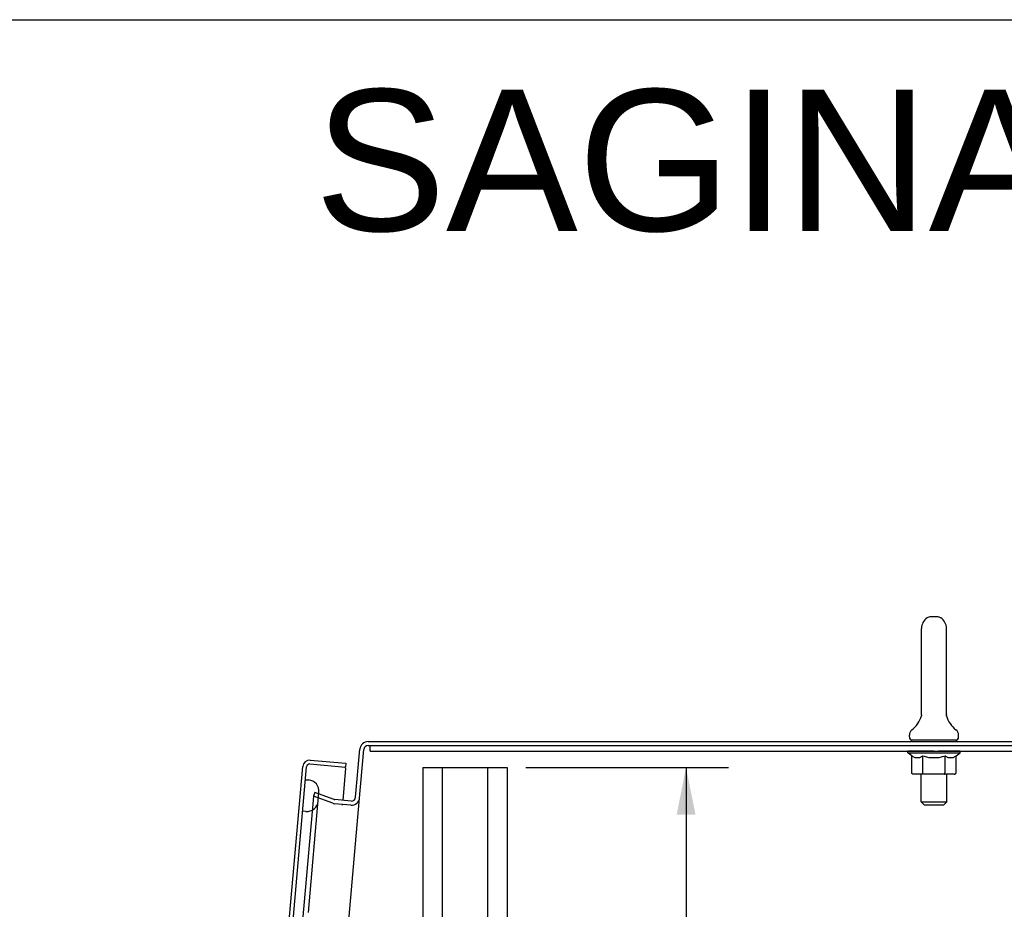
# Model space of a CAD drawing. Header units: inches. Extents: x 0 to 155, y 0 to 100.
# Tile 101 of 102: x 79 to 98, y 83 to 100. Entities that reach past the tile are written whole.
import ezdxf

# ---------------------------------------------------------------- set-up
doc = ezdxf.new("R2010")
doc.units = ezdxf.units.IN
doc.header["$LTSCALE"] = 8.5
doc.header["$MEASUREMENT"] = 0
doc.layers.get('0').update_dxf_attribs({"linetype": 'CONTINUOUS'})
doc.layers.add('DIMENSIONS', color=7, linetype='CONTINUOUS')
doc.layers.add('FRONT_UPPER_DOOR_ASSEMBLY', color=7, linetype='CONTINUOUS')
doc.styles.get("Standard").update_dxf_attribs({"font": 'arial.ttf'})
doc.dimstyles.new('DIMSTYLE_1', dxfattribs={"dimtxt": 0.681818, "dimasz": 0.909091, "dimexe": 0.09, "dimexo": 0.07, "dimgap": 0.0375, "dimtad": 0, "dimtih": 1, "dimtoh": 1, "dimzin": 4, "dimdsep": 46, "dimtxsty": 'Standard', "dimblk": '_FILLED', "dimblk1": '_FILLED', "dimblk2": '_FILLED', "dimcen": 0.09, "dimazin": 1, "dimtfac": 1, "dimtdec": 3, "dimtofl": 0, "dimtmove": 0, "dimatfit": 3, "dimldrblk": '_FILLED', "dimfxl": 0, "dimtolj": 1, "dimtzin": 4, "dimarcsym": 0})

# ---------------------------------------------------------------- blocks, each defined once
blk = doc.blocks.new('_FILLED')
at = {"color": 0, "linetype": 'ByBlock'}
blk.add_solid([(0, 0), (-1, 0.2), (-1, -0.2)], dxfattribs=at)
blk = doc.blocks.new('*D12')
at = {"layer": 'DIMENSIONS', "color": 2, "linetype": 'Continuous'}
for p, q in [((88.325, 85.567), (92.233, 85.567)), ((91.414, 85.567), (91.414, 72.078)), ((91.414, 52.567), (91.414, 67.647)), ((88.325, 52.567), (92.233, 52.567))]:
    blk.add_line(p, q, dxfattribs=at)
at = {"layer": 'DIMENSIONS', "color": 2, "linetype": 'Continuous', "xscale": 0.9090909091, "yscale": 0.9090909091, "zscale": 0.9090909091}
for p, rotation in [((91.414, 85.567), 90), ((91.414, 52.567), 270)]:
    blk.add_blockref('_FILLED', p, dxfattribs=dict(at, rotation=rotation))
at = {"layer": 'DIMENSIONS', "color": 2, "linetype": 'Continuous', "insert": (91.414, 71.738), "char_height": 0.6818, "width": 5.17574, "attachment_point": 2, "line_spacing_factor": 0.9}
blk.add_mtext('33.00\\PB-42\\PMOUNTING\\PCHANNEL', dxfattribs=at)

msp = doc.modelspace()

# ---------------------------------------------------------------- linework, layer by layer
at = {"color": 7, "linetype": 'Continuous'}
for p, q in [((0, 100), (154.545, 100)), ((96.26, 88.475), (96.133, 88.475)), ((95.955, 86.589), (95.955, 88.252)), ((96.438, 86.589), (96.438, 88.252)), ((95.95, 86.545), (95.949, 86.544)), ((95.954, 86.561), (95.953, 86.561)), ((95.953, 86.561), (95.953, 86.56)), ((95.953, 86.56), (95.953, 86.559)), ((95.953, 86.559), (95.953, 86.558)), ((95.953, 86.558), (95.953, 86.558)), ((95.955, 86.568), (95.954, 86.567)), ((95.954, 86.568), (95.954, 86.567)), ((95.954, 86.567), (95.954, 86.566)), ((95.954, 86.567), (95.954, 86.566)), ((95.954, 86.566), (95.954, 86.565)), ((95.954, 86.565), (95.954, 86.565)), ((95.954, 86.565), (95.954, 86.564)), ((95.954, 86.564), (95.954, 86.563)), ((95.954, 86.564), (95.954, 86.563)), ((95.954, 86.563), (95.954, 86.562)), ((95.954, 86.563), (95.954, 86.562)), ((95.954, 86.562), (95.954, 86.561)), ((95.955, 86.584), (95.955, 86.589)), ((95.955, 86.584), (95.955, 86.583)), ((95.955, 86.584), (95.955, 86.583)), ((95.955, 86.583), (95.955, 86.583)), ((95.955, 86.583), (95.955, 86.581)), ((95.955, 86.582), (95.955, 86.581)), ((95.955, 86.581), (95.955, 86.58)), ((95.955, 86.58), (95.955, 86.579)), ((95.955, 86.58), (95.955, 86.579)), ((95.955, 86.579), (95.955, 86.578)), ((95.955, 86.578), (95.955, 86.577)), ((95.955, 86.577), (95.955, 86.577)), ((95.955, 86.577), (95.955, 86.576)), ((95.955, 86.576), (95.955, 86.575)), ((95.955, 86.575), (95.955, 86.574)), ((95.955, 86.575), (95.955, 86.574)), ((95.955, 86.574), (95.955, 86.573)), ((95.955, 86.573), (95.955, 86.573)), ((95.955, 86.573), (95.955, 86.572)), ((95.955, 86.572), (95.955, 86.571)), ((95.955, 86.571), (95.955, 86.571)), ((95.955, 86.571), (95.955, 86.57)), ((95.955, 86.57), (95.955, 86.569)), ((95.955, 86.57), (95.955, 86.569)), ((95.955, 86.569), (95.955, 86.568)), ((96.438, 86.589), (96.438, 86.581)), ((96.438, 86.579), (96.438, 86.58)), ((96.438, 86.578), (96.438, 86.578)), ((96.438, 86.577), (96.438, 86.578)), ((96.438, 86.576), (96.438, 86.577)), ((96.438, 86.575), (96.438, 86.576)), ((96.438, 86.576), (96.438, 86.576)), ((96.438, 86.574), (96.438, 86.575)), ((96.438, 86.575), (96.438, 86.575)), ((96.438, 86.573), (96.438, 86.574)), ((96.438, 86.572), (96.438, 86.573)), ((96.438, 86.573), (96.438, 86.573)), ((96.439, 86.572), (96.438, 86.572)), ((96.439, 86.571), (96.439, 86.572)), ((96.439, 86.57), (96.439, 86.571)), ((96.439, 86.571), (96.439, 86.571)), ((96.439, 86.569), (96.439, 86.57)), ((96.439, 86.568), (96.439, 86.569)), ((96.439, 86.567), (96.439, 86.568)), ((96.439, 86.568), (96.439, 86.568)), ((96.439, 86.566), (96.439, 86.567)), ((96.439, 86.566), (96.439, 86.567)), ((96.439, 86.565), (96.439, 86.566)), ((96.439, 86.565), (96.439, 86.566)), ((96.439, 86.564), (96.439, 86.565)), ((96.439, 86.563), (96.439, 86.564)), ((96.44, 86.562), (96.439, 86.563)), ((96.44, 86.562), (96.44, 86.563)), ((96.44, 86.561), (96.44, 86.562)), ((96.44, 86.56), (96.44, 86.561)), ((96.44, 86.559), (96.44, 86.56)), ((96.44, 86.559), (96.44, 86.56)), ((96.44, 86.558), (96.44, 86.559)), ((96.444, 86.544), (96.444, 86.545)), ((85.278, 86.067), (107.114, 86.067)), ((95.722, 86.157), (95.722, 86.194)), ((95.759, 86.097), (95.759, 86.067)), ((96.634, 86.097), (95.759, 86.097)), ((96.634, 86.097), (96.634, 86.067)), ((96.672, 86.157), (96.672, 86.194)), ((85.039, 84.991), (85.121, 85.922)), ((85.11, 84.905), (85.198, 85.916)), ((85.278, 85.989), (107.114, 85.989)), ((85.322, 85.885), (85.322, 85.989)), ((85.322, 85.885), (107.072, 85.885)), ((95.69, 85.847), (95.69, 85.879)), ((95.69, 85.879), (95.691, 85.879)), ((95.691, 85.879), (95.691, 85.883)), ((95.698, 85.883), (95.691, 85.883)), ((95.698, 85.879), (95.698, 85.885)), ((95.721, 85.879), (95.721, 85.885)), ((95.758, 85.879), (95.758, 85.885)), ((95.809, 85.879), (95.809, 85.885)), ((95.871, 85.879), (95.871, 85.885)), ((95.944, 85.879), (95.944, 85.885)), ((96.024, 85.879), (96.024, 85.885)), ((96.109, 85.879), (96.109, 85.885)), ((96.197, 85.879), (96.197, 85.885)), ((96.197, 85.885), (96.285, 85.879)), ((96.284, 85.879), (96.284, 85.884)), ((96.285, 85.879), (96.285, 85.885)), ((96.365, 85.88), (96.365, 85.884)), ((96.37, 85.879), (96.37, 85.885)), ((96.436, 85.88), (96.436, 85.883)), ((96.45, 85.879), (96.45, 85.885)), ((96.495, 85.881), (96.495, 85.882)), ((96.522, 85.879), (96.522, 85.885)), ((96.584, 85.879), (96.584, 85.885)), ((96.635, 85.879), (96.635, 85.885)), ((96.672, 85.879), (96.672, 85.885)), ((96.695, 85.879), (96.695, 85.885)), ((96.703, 85.847), (96.703, 85.885)), ((95.768, 85.793), (95.69, 85.847)), ((95.69, 85.847), (96.703, 85.847)), ((95.768, 85.468), (95.768, 85.793)), ((95.838, 85.758), (95.913, 85.758)), ((95.982, 85.468), (95.982, 85.793)), ((96.118, 85.758), (96.276, 85.758)), ((96.41, 85.468), (96.41, 85.792)), ((96.475, 85.758), (96.558, 85.758)), ((96.624, 85.792), (96.703, 85.847)), ((96.624, 85.468), (96.624, 85.792)), ((86.335, 85.567), (86.335, 59.335)), ((86.335, 85.567), (87.96, 85.567)), ((86.71, 85.567), (86.71, 59.335)), ((87.585, 85.567), (87.585, 59.335)), ((87.96, 85.567), (87.96, 59.335)), ((96.589, 85.438), (95.802, 85.438)), ((95.948, 84.907), (95.948, 85.438)), ((96.446, 84.907), (96.446, 85.438)), ((84.224, 85.005), (82.291, 62.907)), ((84.252, 85.085), (84.225, 85.011)), ((84.598, 84.876), (84.225, 85.011)), ((84.625, 84.949), (84.252, 85.085)), ((84.953, 84.919), (84.638, 84.946)), ((84.946, 84.841), (84.631, 84.868)), ((96.008, 84.847), (95.948, 84.907)), ((95.948, 84.907), (96.446, 84.907)), ((96.008, 84.847), (96.386, 84.847)), ((96.386, 84.847), (96.446, 84.907))]:
    msp.add_line(p, q, dxfattribs=at)
at = {"color": 3, "linetype": 'Continuous'}
msp.add_line((83.178, 62.833), (85.109, 84.905), dxfattribs=at)
at = {"color": 7, "linetype": 'Continuous'}
for points in [[(96.438, 86.58), (96.438, 86.58), (96.438, 86.581)], [(96.438, 86.58), (96.438, 86.581), (96.438, 86.581)], [(96.438, 86.578), (96.438, 86.579), (96.438, 86.58)], [(95.768, 85.793), (95.78, 85.785), (95.792, 85.778), (95.803, 85.772), (95.815, 85.766), (95.826, 85.762), (95.838, 85.758)], [(95.913, 85.758), (95.924, 85.762), (95.935, 85.766), (95.947, 85.772), (95.958, 85.778), (95.97, 85.785), (95.982, 85.793)], [(95.982, 85.793), (96.005, 85.785), (96.028, 85.778), (96.051, 85.772), (96.073, 85.766), (96.095, 85.762), (96.118, 85.758)], [(96.276, 85.758), (96.298, 85.762), (96.32, 85.766), (96.342, 85.771), (96.364, 85.778), (96.387, 85.784), (96.41, 85.792)], [(96.41, 85.792), (96.421, 85.784), (96.432, 85.778), (96.443, 85.771), (96.454, 85.766), (96.465, 85.762), (96.475, 85.758)], [(96.558, 85.758), (96.569, 85.762), (96.58, 85.766), (96.591, 85.771), (96.601, 85.777), (96.612, 85.784), (96.624, 85.792)], [(95.802, 85.438), (95.798, 85.438), (95.794, 85.439), (95.79, 85.44), (95.786, 85.442), (95.782, 85.444), (95.779, 85.446), (95.776, 85.449), (95.773, 85.452), (95.771, 85.456), (95.769, 85.46), (95.768, 85.464), (95.768, 85.468)], [(95.999, 85.438), (95.997, 85.438), (95.995, 85.439), (95.993, 85.44), (95.991, 85.442), (95.989, 85.444), (95.987, 85.446), (95.986, 85.449), (95.984, 85.452), (95.983, 85.456), (95.982, 85.46), (95.982, 85.464), (95.982, 85.468)], [(96.393, 85.438), (96.395, 85.438), (96.397, 85.439), (96.399, 85.44), (96.401, 85.442), (96.402, 85.444), (96.404, 85.446), (96.406, 85.449), (96.407, 85.452), (96.408, 85.456), (96.409, 85.46), (96.409, 85.464), (96.41, 85.468)], [(96.589, 85.438), (96.593, 85.438), (96.597, 85.439), (96.602, 85.44), (96.605, 85.442), (96.609, 85.444), (96.613, 85.446), (96.616, 85.449), (96.618, 85.452), (96.62, 85.456), (96.622, 85.46), (96.623, 85.464), (96.624, 85.468)]]:
    msp.add_lwpolyline(points, dxfattribs=at)
for centre, radius, start, end in [((96.197, 88.252), 0.241, 123.1848, 180), ((96.133, 88.35), 0.125, 90, 123.1848), ((96.26, 88.35), 0.125, 56.8152, 90), ((96.197, 88.252), 0.241, 0, 56.8152), ((95.473, 86.695), 0.5, 306.7414, 344.6791), ((96.921, 86.695), 0.5, 195.3209, 233.2586), ((95.847, 86.194), 0.125, 126.7414, 180), ((96.547, 86.194), 0.125, 0, 53.2586), ((85.278, 85.909), 0.158, 90, 175), ((95.782, 86.157), 0.06, 180, 270), ((96.612, 86.157), 0.06, 270, 360), ((85.278, 85.909), 0.08, 90, 175), ((84.642, 84.997), 0.051, 250, 265), ((84.959, 84.998), 0.158, 265, 355), ((84.959, 84.998), 0.08, 265, 355), ((84.642, 84.997), 0.129, 250, 265)]:
    msp.add_arc(centre, radius, start, end, dxfattribs=at)
for centre, major_axis, ratio, start_param, end_param in [((96.197, 85.885), (0.506, 0.005), 0.05963, 9.365832, 9.431313), ((96.197, 85.885), (0.506, 0), 0.060556, 3.199944, 3.316126), ((96.197, 85.885), (0.506, 0.005), 0.05963, 9.249616, 9.308843), ((95.71, 85.875), (0.158, -0.002), 0.05963, 7.784547, 7.928851), ((96.197, 85.885), (0.506, -0.005), 0.05963, -2.96643, -2.791898), ((96.197, 85.885), (0.506, 0.011), 0.05688, 2.791345, 2.79863), ((95.76, 85.875), (0.158, -0.003), 0.05688, 7.866011, 8.103936), ((96.197, 85.885), (0.506, -0.011), 0.05688, -2.791345, -2.616812), ((96.197, 85.885), (0.506, 0.015), 0.052395, 2.616403, 2.630436), ((95.823, 85.875), (0.158, -0.005), 0.052395, 1.663952, 1.995693), ((96.197, 85.885), (0.506, -0.015), 0.052395, -2.616403, -2.44187), ((96.197, 85.885), (0.506, 0.02), 0.046319, 2.441654, 2.463426), ((95.898, 85.875), (0.158, -0.006), 0.046319, 1.742676, 2.170442), ((96.197, 85.885), (0.506, -0.02), 0.046319, -2.441654, -2.267121), ((96.197, 85.885), (0.506, 0.024), 0.038841, 2.267123, 2.297347), ((95.982, 85.875), (0.158, -0.007), 0.038841, 8.100197, 8.628158), ((96.197, 85.885), (0.506, -0.024), 0.038841, -2.267123, -2.092591), ((96.197, 85.885), (0.506, 0.027), 0.030195, 2.09281, 2.132162), ((96.072, 85.875), (0.158, -0.008), 0.030195, 1.885024, 2.519286), ((96.197, 85.885), (0.506, -0.027), 0.030195, -2.09281, -1.918277), ((96.166, 85.875), (0.158, -0.009), 0.020645, 8.227393, 8.976594), ((96.197, 85.885), (0.506, -0.029), 0.020645, -1.918687, -1.744154), ((96.261, 85.875), (0.158, -0.009), 0.010478, 8.274079, 9.150577), ((96.197, 85.885), (0.506, -0.03), 0.010478, -1.744704, -1.570171), ((96.197, 85.885), (0.506, -0.03), 0.010478, 1.222355, 1.396888), ((96.523, 85.875), (0.158, -0.009), 0.020645, 2.893995, 3.142812), ((96.197, 85.885), (0.506, -0.029), 0.020645, 1.048373, 1.222906), ((96.594, 85.875), (0.158, -0.008), 0.030195, 2.719872, 3.143224), ((96.197, 85.885), (0.506, -0.027), 0.030195, 0.87425, 1.048783), ((96.412, 85.875), (0.158, 0.007), 0.038841, 0.79662, 1.212265), ((96.495, 85.875), (0.158, 0.006), 0.046319, 1.573498, 1.629094), ((96.653, 85.875), (0.158, -0.007), 0.038841, 2.545558, 3.143383), ((96.197, 85.885), (0.506, -0.024), 0.038841, 0.699936, 0.874469), ((96.495, 85.875), (0.158, 0.006), 0.046319, 1.268134, 1.324496), ((96.698, 85.875), (0.158, -0.006), 0.046319, 2.371028, 2.900627), ((96.197, 85.885), (0.506, -0.02), 0.046319, 0.525406, 0.699939), ((96.728, 85.875), (0.158, -0.005), 0.052395, 2.196279, 2.5668), ((96.197, 85.885), (0.506, -0.015), 0.052395, 0.350657, 0.52519), ((96.741, 85.875), (0.158, -0.003), 0.05688, 2.021337, 2.27034), ((96.197, 85.885), (0.506, -0.011), 0.05688, 0.175715, 0.350248), ((96.738, 85.875), (0.158, -0.002), 0.05963, 1.846251, 1.991049), ((96.197, 85.885), (0.506, -0.005), 0.05963, 0.000629, 0.175162), ((96.719, 85.875), (0.158, 0), 0.060556, 1.671089, 1.720121)]:
    msp.add_ellipse(centre, major_axis=major_axis, ratio=ratio, start_param=start_param, end_param=end_param, dxfattribs=at)
at = {"layer": 'FRONT_UPPER_DOOR_ASSEMBLY', "color": 7, "linetype": 'Continuous'}
for p, q in [((84.164, 85.709), (84.852, 85.649)), ((81.985, 62.351), (84.018, 85.587)), ((83.772, 81.916), (84.093, 85.58)), ((84.158, 85.635), (84.845, 85.574)), ((84.844, 85.554), (84.789, 84.933)), ((84.852, 85.649), (84.845, 85.574)), ((84.071, 85.331), (84.131, 85.326)), ((84.128, 82.767), (84.331, 85.087)), ((84.782, 84.855), (84.781, 84.84)), ((84.078, 84.718), (84.018, 84.723))]:
    msp.add_line(p, q, dxfattribs=at)
for centre, radius, start, end in [((84.153, 85.575), 0.135, 85, 175), ((84.153, 85.575), 0.06, 85, 175), ((84.824, 85.556), 0.02, 355, 85), ((84.112, 85.107), 0.22, 355, 85), ((84.097, 84.937), 0.22, 265, 355)]:
    msp.add_arc(centre, radius, start, end, dxfattribs=at)

# ---------------------------------------------------------------- texts
at = {"layer": 'DIMENSIONS', "color": 2, "linetype": 'Continuous', "insert": (118.744, 98.652), "char_height": 2.72727, "width": 68.88138, "attachment_point": 2, "line_spacing_factor": 0.9}
msp.add_mtext('SAGINAW CONTROL & ENGINEERING\\PSCE-342424SSWS', dxfattribs=at)

# ---------------------------------------------------------------- dimensions: what is measured, and where the dimension line sits
at = {"layer": 'DIMENSIONS', "color": 2, "linetype": 'Continuous'}
dim = msp.add_linear_dim(base=(91.414, 85.567), p1=(88.255, 52.567), p2=(88.255, 85.567), angle=90, text='<>\\PB-42\\PMOUNTING\\PCHANNEL', dimstyle='DIMSTYLE_1', dxfattribs=at)
dim.commit()
dim.dimension.update_dxf_attribs({"geometry": '*D12', "text_midpoint": (91.414, 69.863), "dimtype": 160})

doc.saveas('drawing.dxf')
